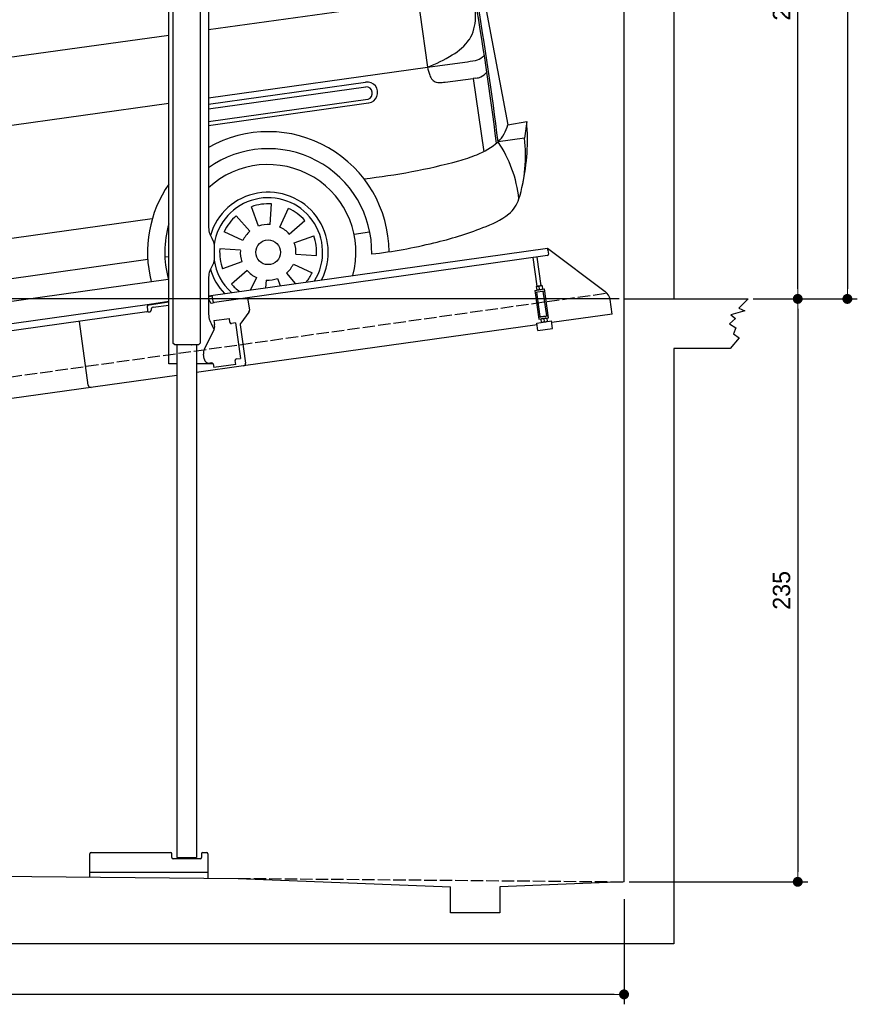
# Model space of a CAD drawing. Extents: x -311 to 6440, y -994 to 6574.
# Tile 3 of 5: x 3064 to 6440, y -994 to 2976. Entities that reach past the tile are written whole.
import ezdxf

# ---------------------------------------------------------------- set-up
doc = ezdxf.new("R2010")
doc.units = 0
doc.header["$LTSCALE"] = 10
doc.header["$MEASUREMENT"] = 0
doc.linetypes.add('GEN3', pattern=[6.25, 5, -1.25])
doc.layers.get('0').update_dxf_attribs({"linetype": 'CONTINUOUS'})
doc.layers.get('DEFPOINTS').update_dxf_attribs({"linetype": 'CONTINUOUS'})
for name, color, linetype in [('3', 6, 'GEN3'), ('CAR', 1, 'CONTINUOUS'), ('SICHTBARE_KANTEN_DIN_', 7, 'CONTINUOUS')]:
    doc.layers.add(name, color=color, linetype=linetype)
doc.layers.add('AM_0', color=7, linetype='CONTINUOUS', lineweight=30)
doc.layers.add('AM_5', color=3, linetype='CONTINUOUS', lineweight=15)
doc.dimstyles.new('KLAUS_DXF', dxfattribs={"dimscale": 20, "dimtxt": 3.5, "dimasz": 2, "dimexe": 2, "dimexo": 1, "dimgap": 1.5, "dimtad": 1, "dimlfac": 0.1, "dimdsep": 46, "dimtxsty": 'Standard', "dimblk": 'DOT', "dimcen": 2, "dimclrd": 256, "dimclre": 256, "dimclrt": 2, "dimadec": 0, "dimazin": 0, "dimtfac": 1, "dimtmove": 2, "dimatfit": 3, "dimfxl": 1, "dimtolj": 1, "dimarcsym": 0})

# ---------------------------------------------------------------- blocks, each defined once
blk = doc.blocks.new('_DOT')
at = {"color": 0, "linetype": 'ByBlock'}
blk.add_line((-0.5, 0), (-1, 0), dxfattribs=at)
at = {"color": 0, "linetype": 'ByBlock', "const_width": 0.5}
blk.add_lwpolyline([(-0.25, 0, 1), (0.25, 0, 1)], format="xyb", close=True, dxfattribs=at)
blk = doc.blocks.new('*D8')
at = {"layer": 'AM_5', "lineweight": -2, "transparency": 16777216}
for p, q in [((5479.5, 1850), (-240.5, 1850)), ((-200.5, -410), (-200.5, 1810)), ((179.5, -450), (-240.5, -450))]:
    blk.add_line(p, q, dxfattribs=at)
at = {"layer": 'DEFPOINTS', "color": 0, "transparency": 16777216}
for p in [(-200.5, 1850), (5499.5, 1850), (199.5, -450)]:
    blk.add_point(p, dxfattribs=at)
at = {"layer": 'AM_5', "lineweight": -2, "transparency": 16777216, "xscale": 40, "yscale": 40, "zscale": 40}
for p, rotation in [((-200.5, 1850), 90), ((-200.5, -450), 270)]:
    blk.add_blockref('_DOT', p, dxfattribs=dict(at, rotation=rotation))
at = {"layer": 'AM_5', "color": 2, "transparency": 16777216, "insert": (-265.5, 700), "char_height": 70, "attachment_point": 5, "rotation": 90}
blk.add_mtext('\\A1;230', dxfattribs=at)
blk = doc.blocks.new('*D9')
at = {"layer": 'AM_5', "lineweight": -2, "transparency": 16777216}
for p, q in [((179.5, 2850), (-240.5, 2850)), ((-200.5, 1890), (-200.5, 2810)), ((5479.5, 1850), (-240.5, 1850))]:
    blk.add_line(p, q, dxfattribs=at)
at = {"layer": 'DEFPOINTS', "color": 0, "transparency": 16777216}
for p in [(-200.5, 2850), (199.5, 2850), (5499.5, 1850)]:
    blk.add_point(p, dxfattribs=at)
at = {"layer": 'AM_5', "lineweight": -2, "transparency": 16777216, "xscale": 40, "yscale": 40, "zscale": 40}
for p, rotation in [((-200.5, 2850), 90), ((-200.5, 1850), 270)]:
    blk.add_blockref('_DOT', p, dxfattribs=dict(at, rotation=rotation))
at = {"layer": 'AM_5', "color": 2, "transparency": 16777216, "insert": (-265.5, 2350), "char_height": 70, "attachment_point": 5, "rotation": 90}
blk.add_mtext('\\A1;100', dxfattribs=at)
blk = doc.blocks.new('*D10')
at = {"layer": 'AM_5', "lineweight": -2, "transparency": 16777216}
for p, q in [((5719.5, 4250), (6239.5, 4250)), ((6199.5, 1890), (6199.5, 4210)), ((6219.5, 1850), (6239.5, 1850))]:
    blk.add_line(p, q, dxfattribs=at)
at = {"layer": 'DEFPOINTS', "color": 0, "transparency": 16777216}
for p in [(5699.5, 4250), (6199.5, 4250), (6199.5, 1850)]:
    blk.add_point(p, dxfattribs=at)
at = {"layer": 'AM_5', "lineweight": -2, "transparency": 16777216, "xscale": 40, "yscale": 40, "zscale": 40}
for p, rotation in [((6199.5, 4250), 90), ((6199.5, 1850), 270)]:
    blk.add_blockref('_DOT', p, dxfattribs=dict(at, rotation=rotation))
at = {"layer": 'AM_5', "color": 2, "transparency": 16777216, "insert": (6134.5, 3050), "char_height": 70, "attachment_point": 5, "rotation": 90}
blk.add_mtext('\\A1;240', dxfattribs=at)
blk = doc.blocks.new('*D11')
at = {"layer": 'AM_5', "lineweight": -2, "transparency": 16777216}
for p, q in [((6219.5, 1850), (6239.5, 1850)), ((6199.5, 1810), (6199.5, -460)), ((5519.5, -500), (6239.5, -500))]:
    blk.add_line(p, q, dxfattribs=at)
at = {"layer": 'DEFPOINTS', "color": 0, "transparency": 16777216}
for p in [(6199.5, 1850), (5499.5, -500), (6199.5, -500)]:
    blk.add_point(p, dxfattribs=at)
at = {"layer": 'AM_5', "lineweight": -2, "transparency": 16777216, "xscale": 40, "yscale": 40, "zscale": 40}
for p, rotation in [((6199.5, 1850), 90), ((6199.5, -500), 270)]:
    blk.add_blockref('_DOT', p, dxfattribs=dict(at, rotation=rotation))
at = {"layer": 'AM_5', "color": 2, "transparency": 16777216, "insert": (6134.5, 675), "char_height": 70, "attachment_point": 5, "rotation": 90}
blk.add_mtext('\\A1;235', dxfattribs=at)
blk = doc.blocks.new('*D12')
at = {"layer": 'AM_5', "lineweight": -2, "transparency": 16777216}
for p, q in [((199.5, -520), (199.5, -993.8)), ((5499.5, -570), (5499.5, -993.8)), ((5459.5, -953.8), (239.5, -953.8))]:
    blk.add_line(p, q, dxfattribs=at)
at = {"layer": 'DEFPOINTS', "color": 0, "transparency": 16777216}
for p in [(199.5, -500), (5499.5, -550), (199.5, -953.8)]:
    blk.add_point(p, dxfattribs=at)
at = {"layer": 'AM_5', "lineweight": -2, "transparency": 16777216, "xscale": 40, "yscale": 40, "zscale": 40, "rotation": 180}
blk.add_blockref('_DOT', (199.5, -953.8), dxfattribs=at)
at = {"layer": 'AM_5', "lineweight": -2, "transparency": 16777216, "xscale": 40, "yscale": 40, "zscale": 40}
blk.add_blockref('_DOT', (5499.5, -953.8), dxfattribs=at)
at = {"layer": 'AM_5', "color": 2, "transparency": 16777216, "insert": (2849.5, -888.8), "char_height": 70, "attachment_point": 5}
blk.add_mtext('\\A1;530', dxfattribs=at)
blk = doc.blocks.new('*D13')
at = {"layer": 'AM_5', "lineweight": -2, "transparency": 16777216}
for p, q in [((5519.5, 6050), (6439.5, 6050)), ((6399.5, 6010), (6399.5, 1890)), ((6019.5, 1850), (6439.5, 1850))]:
    blk.add_line(p, q, dxfattribs=at)
at = {"layer": 'DEFPOINTS', "color": 0, "transparency": 16777216}
for p in [(5499.5, 6050), (5999.5, 1850), (6399.5, 1850)]:
    blk.add_point(p, dxfattribs=at)
at = {"layer": 'AM_5', "lineweight": -2, "transparency": 16777216, "xscale": 40, "yscale": 40, "zscale": 40}
for p, rotation in [((6399.5, 6050), 90), ((6399.5, 1850), 270)]:
    blk.add_blockref('_DOT', p, dxfattribs=dict(at, rotation=rotation))
at = {"layer": 'AM_5', "color": 2, "transparency": 16777216, "insert": (6334.5, 3950), "char_height": 70, "attachment_point": 5, "rotation": 90}
blk.add_mtext('\\A1;420', dxfattribs=at)
blk = doc.blocks.new('Van215_EG')
at = {"layer": 'CAR'}
for p, q in [((42284.5, 5794.3), (42494.5, 4676.3)), ((41105.3, 5742.6), (41128.4, 5569.5)), ((40008.3, 5587.4), (40098.9, 4893.4)), ((40022.9, 5591.3), (40113.5, 4897.3)), ((39920.2, 5483.5), (39989.6, 4921.7)), ((41288.4, 5060.3), (42281.9, 5198.1)), ((42139.7, 5129.2), (42171, 4908.2)), ((39042.7, 5042.4), (39065.7, 4795.8)), ((40113.5, 4897.3), (41128.4, 5038.1)), ((42171, 4908.2), (42322, 4929.2)), ((38917.5, 4734.3), (40113.5, 4897.3)), ((39210.5, 4810.6), (39989.6, 4921.7)), ((41288.4, 4785.1), (42171, 4908.2)), ((41288.4, 4759.5), (41921.1, 4848.4)), ((42241.7, 4848.2), (42355.2, 4863.1)), ((42365.8, 4864.3), (42355.4, 4863.1)), ((42355.4, 4863.1), (42397.6, 4567.6)), ((41288.4, 4739.9), (41922.9, 4829.1)), ((41288.4, 4689.3), (41931.3, 4779.7)), ((41288.4, 4673.7), (41932.9, 4764.2)), ((38840.5, 4443.7), (41128.4, 4762.8)), ((38774.1, 4708.1), (38869.1, 4257.1)), ((38783.7, 4710.7), (38878.9, 4258.7)), ((42494.5, 4676.3), (42570.9, 4689.3)), ((42570.9, 4689.3), (42562, 4622)), ((40110.3, 4620.6), (40183.7, 4176)), ((40122.1, 4622.8), (40195.5, 4177.6)), ((42562, 4622), (42455.4, 4607.7)), ((41490.5, 4267.7), (41462.1, 4345.9)), ((41536.7, 4274.2), (41542.5, 4357.2)), ((41576.3, 4264), (41611.5, 4339.4)), ((39216.5, 4040.4), (41062, 4299)), ((41455.3, 4246.9), (41400.7, 4309.7)), ((41613.6, 4235.9), (41676.4, 4290.4)), ((41427.2, 4209.7), (41351.8, 4244.8)), ((41634.4, 4200.6), (41712.5, 4229.1)), ((41875.2, 4235.7), (41937.8, 4244.5)), ((41416.9, 4170.1), (41334, 4175.9)), ((39279.5, 3886.1), (41043.7, 4134)), ((41111.5, 4143.2), (41128.4, 4145.6)), ((41640.9, 4154.4), (41723.8, 4148.6)), ((41423.4, 4123.9), (41345.3, 4095.4)), ((41444.2, 4088.6), (41381.4, 4034)), ((41630.6, 4114.8), (41706, 4079.6)), ((39222.3, 3786.6), (41126.7, 4054.3)), ((41481.5, 4060.5), (41458.3, 4010.9)), ((41521.1, 4050.3), (41518.9, 4019.4)), ((41567.3, 4056.8), (41577.9, 4027.7)), ((41602.5, 4077.5), (41638.5, 4036.2)), ((38813, 3892.2), (38818.8, 3975.2)), ((38766.7, 3885.7), (38738.3, 3963.9)), ((38852.6, 3881.9), (38887.7, 3957.3)), ((37883.3, 3904.3), (37899.6, 3850.4)), ((38731.5, 3864.9), (38676.9, 3927.7)), ((38889.8, 3853.8), (38952.6, 3908.4)), ((38703.4, 3827.6), (38628, 3862.8)), ((39148.5, 3867.3), (39210.4, 3876)), ((38910.6, 3818.6), (38988.8, 3847.1)), ((38693.2, 3788), (38610.2, 3793.8)), ((38917.1, 3772.4), (39000.1, 3766.6)), ((38423.7, 3739.5), (38454.2, 3743.8)), ((38699.7, 3741.8), (38621.5, 3713.4)), ((38906.8, 3732.8), (38982.2, 3697.6)), ((38720.4, 3706.6), (38657.6, 3652)), ((38878.8, 3695.5), (38915.3, 3653.5)), ((38757.7, 3678.5), (38734.2, 3628)), ((38797.3, 3668.3), (38795.1, 3636.6)), ((38843.5, 3674.7), (38854.4, 3644.9))]:
    blk.add_line(p, q, dxfattribs=at)
for centre in [(41528.9, 4162.2), (38805.1, 3780.2)]:
    blk.add_circle(centre, 49.9, dxfattribs=at)
for centre, radius, start, end in [((41924, -772.4), 6703.6, 87.72813, 95.44056), ((42171.1, 5817.9), 113.4, 105.4869, 132.8758), ((42220.2, 5816.4), 113.7, 105.5227, 132.84), ((42124.7, 5790.3), 150.4, 32.4651, 64.3656), ((54895.3, -98307.8), 105097.5, 97.52689, 98.466131), ((42006.3, -3472.9), 9373.6, 89.16533, 94.39229), ((42055.8, 5663.3), 252, 55.8913, 69.7914), ((42069.2, 5697.9), 230.5, 54.6286, 67.2938), ((42134.7, 5801.9), 108.1, 19.7524, 51.0364), ((45662.5, -31179.6), 37313.9, 96.97939, 99.28709), ((42122.9, 5782.5), 116.1, 15.8283, 50.3201), ((41841.4, 5694.6), 420.4, 10.5281, 20.0004), ((41957.4, 5699.3), 340.6, 16.1943, 30.2797), ((41918.4, 508.8), 5292.9, 88.6039, 96.8361), ((42042.8, 5410.5), 389.7, 81.7249, 89.3292), ((42083.4, 5692.2), 105.1, 63.9725, 81.5422), ((31215.2, 3239.4), 11316.2, 6.91926, 13.15398), ((42100.3, 5730.2), 63.5, 27.4601, 62.8127), ((41930.7, 5643.8), 253.9, 15.0828, 27.1264), ((30262.4, 3103.9), 12285.4, 7.03105, 12.54044), ((1028, 288131.4), 285217.8, 277.795603, 278.048607), ((41991.2, -1308.7), 7106.7, 96.97354, 98.32498), ((73749.2, 9946.3), 32928.7, 187.33791, 187.84104), ((35604.2, 4080.8), 6770.6, 9.4987, 13.92232), ((39561.4, 4770.5), 885, 99.0442, 120.0996), ((39970.3, 3869.5), 1806.1, 100.5036, 109.0474), ((39656.7, 4739.4), 881.6, 108.0347, 126.3669), ((39724.7, 4568.5), 1142.3, 122.104, 137.0807), ((39818.9, 4417.8), 1136.5, 95.2544, 110.2682), ((39103.6, 5362.1), 153.8, 55.0958, 96.4772), ((39857.3, 4523.1), 1053.5, 114.2129, 127.3852), ((41309.3, -5311.5), 10884, 97.33241, 98.89768), ((40118.9, 4188.4), 1600, 127.9963, 139.2626), ((39047.6, 5317.7), 157.4, 56.7316, 95.8432), ((39724.3, 4749.8), 698.7, 98.1144, 122.4174), ((40091.8, 4317.2), 1360.9, 129.9668, 144.685), ((41774.4, 2666.3), 3938.6, 137.0939, 142.0721), ((39932.1, 4467), 1049.1, 123.722, 146.2062), ((112437.2, -57317.3), 96536.1, 139.613796, 139.826749), ((42447.7, 4040.4), 1169.5, 96.5425, 98.15), ((42306.2, 5266), 64.2, 277.3619, 294.8005), ((42296.9, 5275.6), 77, 298.1297, 319.854), ((41705.6, 5118), 659, 359.1653, 9.4271), ((42157.4, 5157.6), 20.8, 128.8111, 181.4048), ((42174.9, 5126.1), 56.7, 96.5697, 122.5765), ((42272.9, 5158), 136.3, 180.3702, 192.1925), ((35852.4, 7337.5), 3604.1, 318.2569, 321.3726), ((39987.5, 4240.6), 1325.7, 139.3712, 154.6641), ((42200.5, 5106.9), 164.1, 328.0573, 0.5089), ((39114.2, 4734.7), 317.2, 103.0313, 123.3806), ((39577.4, 4761.5), 592.4, 150.793, 154.0404), ((42158.2, 5151.9), 224.3, 300.2464, 324.0208), ((38978.9, 4947.2), 67.2, 165.9859, 183.4562), ((38969.9, 4948.4), 58.1, 141.483, 164.9741), ((38991.3, 4931.2), 85.6, 127.0961, 141.4563), ((37201.8, 6242.3), 1953.6, 308.7156, 318.9026), ((37327.3, 6026.2), 1630.5, 312.2531, 318.1174), ((72086.6, 7871.4), 33303.7, 185.04416, 185.21713), ((41942.6, 5491.6), 626.5, 291.3815, 301.6324), ((42241.4, 5590.1), 665.8, 276.9475, 280.6226), ((42351.3, 4998.6), 64.2, 281.6697, 310.1682), ((42343.3, 5014.4), 81.5, 307.2611, 314.5293), ((40972.2, 4794.7), 879.3, 173.4308, 191.423), ((41166.1, 4792.6), 1057.7, 174.3164, 189.2584), ((42431.9, 4967.1), 267.4, 192.7379, 199.8278), ((42349, 4941.2), 80.9, 297.3521, 319.5635), ((39246.5, 6193.7), 1557.6, 239.5627, 242.6554), ((39063.1, 4849.4), 142.4, 182.5791, 197.1036), ((41928.1, 4806.4), 42.3, 278.2272, 98.7697), ((42241.1, 4898), 64.5, 199.5125, 218.8921), ((42213.2, 4876), 29.1, 219.6564, 255.3808), ((42218.3, 4898.1), 51.7, 256.1662, 270.8539), ((42213.4, 5061.3), 215, 271.495, 277.5386), ((42359, 4935.1), 71.2, 275.4721, 292.4864), ((38995.9, 5793.4), 1136.8, 239.7757, 243.6465), ((38894.1, 4757.5), 116.3, 154.2974, 171.7738), ((38962.3, 4822.8), 38.4, 203.2874, 260.0838), ((39116.7, 4891.7), 85.4, 230.98, 259.9904), ((39140.2, 5025.7), 221.4, 259.995, 276.7337), ((39069.2, 5903.4), 1101.8, 275.0487, 277.3704), ((41923.4, 4803.6), 25.6, 289.2044, 91.7062), ((39096.5, 4766), 317.6, 178.5348, 190.0198), ((38981.6, 4929.9), 147.3, 259.8669, 279.8071), ((38884.9, 5597.8), 822.1, 278.5217, 282.7064), ((40348.9, 4324.7), 443.9, 87.4384, 114.1713), ((39971.2, -1644.2), 6464.9, 99.38059, 100.58421), ((40346.2, 4333.1), 415.8, 88.0948, 112.8117), ((38928.2, 4181.7), 548.4, 105.2723, 113.7475), ((40034.8, 4272.9), 445.8, 87.4963, 114.1135), ((40031.7, 4282.9), 416, 88.1007, 112.8057), ((41715.7, 4617.2), 858.2, 347.854, 4.8153), ((38881.9, 4309.9), 412.6, 115.1235, 130.3732), ((41529.5, 4161.9), 486.5, 0.2941, 119.7142), ((42360.5, 4707.2), 137.5, 313.661, 347.0181), ((34902.9, 8650.8), 5476.3, 310.0086, 312.6659), ((42276.4, 4804.4), 265.9, 290.5049, 312.3012), ((42028.2, 4320.8), 514.6, 6.3804, 33.8815), ((41988.3, 4551.7), 578, 342.5163, 6.9853), ((38897.5, 3697.7), 1163.6, 128.884, 146.5727), ((41529.5, 4162.7), 417.1, 358.9802, 125.3082), ((41644.4, 6937.5), 2493.5, 276.2404, 285.1715), ((42114.5, 5194), 687.8, 285.3836, 291.768), ((38788.5, 3879.9), 872.7, 135.3718, 153.0529), ((41528.9, 4162.2), 353.8, 344.6817, 132.8211), ((41529.5, 4161.9), 486.5, 145.5453, 193.949), ((41528.9, 4162.2), 242.3, 332.6867, 163.8187), ((41528.9, 4162.2), 219.8, 328.4192, 171.6769), ((42425.3, 4410.2), 118.7, 307.6073, 344.2637), ((38176.3, 4162.2), 305.9, 144.7529, 160.5564), ((38033, 4503.7), 197.4, 237.1587, 268.3368), ((38486.2, 3443.5), 939.5, 109.81, 117.9283), ((41528.9, 4162.2), 195.4, 86, 110), ((41528.9, 4162.2), 195.4, 41, 65), ((38017.9, 4469.9), 194.7, 235.6454, 267.8432), ((41528.9, 4162.2), 195.4, 131, 155), ((42268.4, 4625.3), 384.9, 289.0611, 306.7485), ((38299.4, 4118), 436.8, 160.4695, 175.1527), ((38007, 4447.8), 219.1, 237.0473, 265.5764), ((38401.4, 4075), 439.2, 152.8628, 166.9315), ((38415, 4107.9), 404.3, 155.822, 182.9446), ((38804.5, 3779.2), 487, 1.9912, 141.4539), ((41529.5, 4162.7), 417.1, 164.0643, 195.0668), ((41528.9, 4162.2), 112.2, 86, 110), ((41528.9, 4162.2), 112.2, 41, 65), ((41889.7, 5543.1), 1377.3, 282.8896, 291.4843), ((37987.7, 4381.5), 207.6, 236.1718, 266.1019), ((41528.9, 4162.2), 112.2, 131, 155), ((41528.9, 4162.2), 195.4, 356, 20), ((38542.8, 4080.1), 577, 170.5984, 178.9988), ((38805, 3780.3), 417.3, 0.8648, 156.0093), ((40568.2, -5803.7), 10185.7, 101.60552, 102.15412), ((40619.6, 4263.5), 444.7, 191.3541, 212.902), ((40670.8, 4286.4), 487.6, 192.8889, 212.5743), ((41528.9, 4162.2), 195.4, 176, 200), ((41528.9, 4162.2), 112.2, 176, 200), ((41528.9, 4162.2), 112.2, 356, 20), ((41728.2, 6081.5), 1938.5, 276.4677, 283.9932), ((38554.6, 4110), 691.9, 176.275, 189.7005), ((37973.7, 4309.6), 189.5, 234.7282, 268.1002), ((38073.1, 4599.7), 461.1, 262.411, 281.9101), ((38805.1, 3780.2), 353.8, 344.5466, 168.5515), ((41528.9, 4162.2), 219.8, 188.3231, 227.5808), ((37972.8, 4266.7), 176.6, 231.6029, 267.7557), ((38032.4, 4792.8), 705.7, 264.5908, 281.1102), ((41528.9, 4162.2), 242.3, 196.2936, 223.3133), ((41528.9, 4162.2), 112.2, 221, 245), ((41528.9, 4162.2), 112.2, 311, 335), ((41528.9, 4162.2), 112.2, 266, 290), ((41528.9, 4162.2), 195.4, 322.219, 335), ((38805.1, 3780.2), 242.3, 332.4644, 223.5356), ((41528.9, 4162.2), 195.4, 221, 233.781), ((37918.5, 3954), 60.5, 139.3674, 181.0159), ((37980.1, 4063.2), 128.2, 213.0349, 241.5078), ((38805.1, 3780.2), 219.8, 328.1597, 227.8403), ((38805.1, 3780.2), 195.4, 86, 110), ((37918.6, 3953.5), 60.5, 180.1015, 220.344), ((38011.3, 4135.9), 207.1, 243.5681, 271.7623), ((38013.8, 4719.9), 790.9, 270.2806, 280.2589), ((38805.1, 3780.2), 195.4, 41, 65), ((37952.7, 3990.2), 110.4, 223.4131, 231.0595), ((37972, 3967.7), 109.1, 215.5474, 243.8323), ((38805.1, 3780.2), 195.4, 131, 155), ((38805.1, 3780.2), 112.2, 86, 110), ((38008.3, 4059.5), 207.6, 246.0301, 271.8642), ((37995.8, 4733.4), 881.6, 271.272, 280.3827), ((38805.1, 3780.2), 112.2, 131, 155), ((38805.1, 3780.2), 112.2, 41, 65), ((38805.1, 3780.2), 112.2, 356, 20), ((38805.1, 3780.2), 195.4, 356, 20), ((38805.1, 3780.2), 195.4, 176, 200), ((38805.1, 3780.2), 112.2, 176, 200), ((38599.5, 4109.5), 752.7, 208.9271, 216.7559), ((38805.1, 3780.2), 353.8, 185.6397, 211.4534), ((38805.1, 3780.2), 112.2, 311, 335), ((38805.1, 3780.2), 112.2, 221, 245), ((38805.1, 3780.2), 195.4, 321.8961, 335), ((38118.4, 3846.4), 223.5, 236.9194, 281.6829), ((38805.1, 3780.2), 195.4, 221, 234.1039), ((38805.1, 3780.2), 112.2, 266, 290)]:
    blk.add_arc(centre, radius, start, end, dxfattribs=at)
for centre, major_axis, ratio in [((40269, 4747.3), (-101.9, -18.3), 0.28676), ((39954.4, 4697.4), (-101.9, -18.3), 0.28676), ((38091.3, 4214.3), (-10.1, -51.3), 0.404586)]:
    blk.add_ellipse(centre, major_axis=major_axis, ratio=ratio, dxfattribs=at)
blk.add_ellipse((38172.2, 4225.5), major_axis=(-10.1, -51.3), ratio=0.404586, start_param=3.78106, end_param=6.562023, dxfattribs=at)
blk.add_open_spline([(39060.3, 5050.5), (39054.9, 5040.7), (39049.6, 5031), (39044.7, 5020.8)], degree=3, dxfattribs=at)

msp = doc.modelspace()

# ---------------------------------------------------------------- linework, layer by layer
for p, q in [((5699.503, 6250.005), (5699.503, 1850.005)), ((3824.715, 3852.64), (3824.715, 2144.272)), ((3791.691, 3827.911), (3791.812, 1671.652)), ((3664.715, 1587.64), (3664.715, 3607.64)), ((3681.703, 3607.64), (3681.812, 1671.629)), ((3838.112, 2094.272), (3844.366, 2083.441)), ((3847.715, 2070.941), (3847.715, 2004.338)), ((3824.715, 1862.792), (5191.605, 2054.896)), ((5190.829, 2024.492), (3849.015, 1835.912)), ((5192.718, 2046.974), (5191.605, 2054.896)), ((5191.605, 2054.896), (5423.542, 1880.119)), ((5192.718, 2046.974), (5195.084, 2030.139)), ((3844.366, 1991.838), (3838.112, 1981.008)), ((5149.635, 1900.856), (5133.393, 2016.42)), ((5165.479, 1903.082), (5149.237, 2018.647)), ((3824.715, 1931.008), (3824.715, 1794.697)), ((5139.811, 1884.53), (5179.422, 1890.096)), ((5139.811, 1884.53), (5156.094, 1768.668)), ((5140.925, 1876.607), (5180.535, 1882.174)), ((5146.416, 1900.403), (5145.734, 1899.87)), ((5145.734, 1899.87), (5147.673, 1886.072)), ((5168.697, 1903.535), (5146.416, 1900.403)), ((5161.328, 1778.492), (5147.411, 1877.519)), ((5148.476, 1885.747), (5147.673, 1886.072)), ((5159.407, 1888.803), (5157.766, 1900.479)), ((5168.697, 1903.535), (5169.5, 1903.21)), ((5169.5, 1903.21), (5171.439, 1889.412)), ((5170.757, 1888.879), (5171.439, 1889.412)), ((5187.966, 1782.236), (5174.049, 1881.263)), ((5195.705, 1774.235), (5179.422, 1890.096)), ((959.991, 1460.181), (3577.468, 1828.044)), ((3577.468, 1828.044), (3664.715, 1840.305)), ((3577.468, 1828.044), (3578.581, 1820.121)), ((3664.715, 1836.266), (3578.025, 1824.083)), ((3840.446, 1860.963), (3824.715, 1858.753)), ((3830.99, 1838.428), (3831.129, 1837.438)), ((3836.776, 1833.182), (3841.728, 1833.878)), ((3843.368, 1840.168), (3839.889, 1864.925)), ((3982.702, 1854.701), (3989.78, 1804.338)), ((5451.216, 1788.433), (5442.964, 1847.146)), ((5999.51, 1850.005), (5961.803, 1812.157)), ((3576.692, 1797.64), (959.991, 1429.886)), ((3580.947, 1803.287), (3578.581, 1820.121)), ((3584.258, 1797.693), (3589.209, 1798.389)), ((3593.465, 1804.036), (3593.326, 1805.027)), ((3601.836, 1816.321), (3664.715, 1825.158)), ((3987.863, 1796.928), (3954.55, 1752.719)), ((5451.216, 1788.433), (5208.6, 1754.336)), ((5986.079, 1802.168), (5929.673, 1785.756)), ((5961.803, 1812.157), (5986.079, 1802.168)), ((3340.553, 1501.897), (3304.368, 1759.367)), ((3340.553, 1501.897), (3304.368, 1759.367)), ((3846.658, 1762.873), (3909.044, 1771.641)), ((3846.658, 1762.873), (3848.884, 1747.029)), ((3849.474, 1742.83), (3848.884, 1747.029)), ((3911.271, 1755.797), (3909.044, 1771.641)), ((3911.271, 1755.797), (3911.41, 1754.807)), ((3917.058, 1750.551), (3918.048, 1750.69)), ((3933.892, 1752.917), (3918.048, 1750.69)), ((3933.892, 1752.917), (3953.933, 1610.319)), ((5148.251, 1752.62), (5207.668, 1760.971)), ((5152.427, 1722.912), (5148.251, 1752.62)), ((5154.981, 1776.59), (5194.592, 1782.157)), ((5156.094, 1768.668), (5195.705, 1774.235)), ((5161.328, 1778.492), (5187.966, 1782.236)), ((5164.759, 1769.886), (5164.077, 1769.353)), ((5164.077, 1769.353), (5166.016, 1755.554)), ((5166.819, 1755.23), (5166.016, 1755.554)), ((5166.864, 1778.26), (5166.725, 1779.251)), ((5176.109, 1769.961), (5177.75, 1758.286)), ((5182.709, 1780.487), (5182.569, 1781.477)), ((5187.04, 1773.017), (5187.843, 1772.693)), ((5187.843, 1772.693), (5189.782, 1758.895)), ((5189.1, 1758.361), (5189.782, 1758.895)), ((5211.843, 1731.263), (5207.668, 1760.971)), ((5948.951, 1770.772), (5923.961, 1750.079)), ((5923.961, 1750.079), (5950.379, 1732.954)), ((5929.673, 1785.756), (5948.951, 1770.772)), ((3808.53, 1648.529), (3846, 1722.069)), ((3838.112, 1744.697), (3848.154, 1727.305)), ((3952.633, 1745.309), (3974.325, 1590.968)), ((5149.184, 1745.986), (3965.814, 1579.674)), ((5152.427, 1722.912), (5211.843, 1731.263)), ((5950.379, 1732.954), (5940.383, 1709.407)), ((5940.383, 1709.407), (5963.231, 1692.995)), ((3688.804, 1664.638), (3681.803, 1671.637)), ((3784.804, 1664.643), (3791.812, 1671.652)), ((5963.231, 1692.995), (5926.817, 1650.005)), ((3784.804, 1664.643), (3688.804, 1664.638)), ((3696.812, 1664.638), (3696.928, -401.403)), ((3776.812, 1664.643), (3776.924, -401.318)), ((3807.839, 1607.963), (3805.056, 1627.769)), ((5699.503, 1650.005), (5699.503, -749.995)), ((5926.817, 1650.005), (5699.503, 1650.005)), ((3838.35, 1592.055), (3830.428, 1590.941)), ((3932.843, 1602.305), (3932.982, 1601.315)), ((3935.209, 1585.471), (3932.982, 1601.315)), ((3938.089, 1608.092), (3937.099, 1607.953)), ((3938.089, 1608.092), (3953.933, 1610.319)), ((3696.808, 1587.64), (3664.715, 1587.64)), ((3844.02, 1587.64), (3776.808, 1587.64)), ((3965.814, 1579.674), (3776.81, 1553.111)), ((3843.997, 1587.799), (3846.085, 1572.945)), ((3935.209, 1585.471), (3846.085, 1572.945)), ((3696.811, 1541.868), (959.991, 1157.233)), ((3346.885, -480.259), (3346.885, -387.358)), ((3351.885, -382.358), (3671.885, -382.358)), ((3676.885, -402.358), (3676.885, -387.358)), ((3796.885, -387.358), (3796.885, -402.358)), ((3801.885, -382.358), (3816.885, -382.358)), ((3821.885, -387.358), (3821.885, -484.826)), ((3791.885, -407.358), (3681.885, -407.358)), ((3697.886, -402.361), (3696.886, -401.361)), ((3697.886, -402.361), (3775.886, -402.356)), ((3710.886, -402.36), (3710.886, -407.358)), ((3762.886, -402.357), (3762.886, -407.358)), ((3775.886, -402.356), (3776.924, -401.318)), ((199.51, -449.995), (3944.51, -486.005)), ((3821.885, -462.358), (3346.885, -462.358)), ((3944.51, -486.005), (4799.51, -520.083)), ((5499.51, -499.995), (4999.056, -520.083)), ((4799.51, -624.995), (4799.51, -520.083)), ((4999.056, -520.083), (4999.51, -624.995)), ((4999.51, -624.995), (4799.51, -624.995)), ((5699.503, -749.995), (-0.481, -749.995))]:
    msp.add_line(p, q)
msp.add_polyline3d([(3843.994, 1587.803, 0), (3843.994, 1587.803, 0), (3843.994, 1587.813, 0), (3843.994, 1587.823, 0), (3843.994, 1587.833, 0), (3843.994, 1587.833, 0), (3843.994, 1587.843, 0), (3843.994, 1587.853, 0), (3843.984, 1587.863, 0), (3843.984, 1587.863, 0), (3843.984, 1587.873, 0), (3843.984, 1587.883, 0), (3843.984, 1587.893, 0), (3843.984, 1587.903, 0), (3843.984, 1587.903, 0), (3843.984, 1587.913, 0), (3843.974, 1587.923, 0), (3843.974, 1587.933, 0), (3843.974, 1587.933, 0), (3843.974, 1587.943, 0), (3843.974, 1587.953, 0), (3843.974, 1587.963, 0), (3843.974, 1587.963, 0), (3843.974, 1587.973, 0), (3843.964, 1587.983, 0), (3843.964, 1587.993, 0), (3843.964, 1588.003, 0), (3843.964, 1588.003, 0), (3843.964, 1588.013, 0), (3843.964, 1588.023, 0), (3843.964, 1588.033, 0), (3843.954, 1588.033, 0), (3843.954, 1588.043, 0), (3843.954, 1588.053, 0), (3843.954, 1588.063, 0), (3843.954, 1588.063, 0), (3843.954, 1588.073, 0), (3843.944, 1588.083, 0), (3843.944, 1588.093, 0), (3843.944, 1588.103, 0), (3843.944, 1588.103, 0), (3843.944, 1588.113, 0), (3843.944, 1588.123, 0), (3843.944, 1588.133, 0), (3843.934, 1588.133, 0), (3843.934, 1588.143, 0), (3843.934, 1588.153, 0), (3843.934, 1588.163, 0), (3843.934, 1588.163, 0), (3843.934, 1588.173, 0), (3843.924, 1588.183, 0), (3843.924, 1588.193, 0), (3843.924, 1588.203, 0), (3843.924, 1588.203, 0), (3843.924, 1588.213, 0), (3843.924, 1588.223, 0), (3843.914, 1588.233, 0), (3843.914, 1588.233, 0), (3843.914, 1588.243, 0), (3843.914, 1588.253, 0), (3843.914, 1588.263, 0), (3843.904, 1588.273, 0), (3843.904, 1588.273, 0), (3843.904, 1588.283, 0), (3843.904, 1588.293, 0), (3843.904, 1588.303, 0), (3843.894, 1588.303, 0), (3843.894, 1588.313, 0), (3843.894, 1588.323, 0), (3843.894, 1588.333, 0), (3843.894, 1588.333, 0), (3843.894, 1588.343, 0), (3843.884, 1588.353, 0), (3843.884, 1588.363, 0), (3843.884, 1588.373, 0), (3843.884, 1588.373, 0), (3843.884, 1588.383, 0), (3843.874, 1588.393, 0), (3843.874, 1588.403, 0), (3843.874, 1588.403, 0), (3843.874, 1588.413, 0), (3843.864, 1588.423, 0), (3843.864, 1588.433, 0), (3843.864, 1588.433, 0), (3843.864, 1588.443, 0), (3843.864, 1588.453, 0), (3843.854, 1588.463, 0), (3843.854, 1588.473, 0), (3843.854, 1588.473, 0), (3843.854, 1588.483, 0), (3843.854, 1588.493, 0), (3843.844, 1588.503, 0), (3843.844, 1588.503, 0), (3843.844, 1588.513, 0), (3843.844, 1588.523, 0), (3843.834, 1588.533, 0), (3843.834, 1588.533, 0), (3843.834, 1588.543, 0), (3843.834, 1588.553, 0), (3843.824, 1588.563, 0), (3843.824, 1588.573, 0), (3843.824, 1588.573, 0), (3843.824, 1588.583, 0), (3843.824, 1588.593, 0), (3843.814, 1588.603, 0), (3843.814, 1588.603, 0), (3843.814, 1588.613, 0), (3843.814, 1588.623, 0), (3843.804, 1588.633, 0), (3843.804, 1588.633, 0), (3843.804, 1588.643, 0), (3843.804, 1588.653, 0), (3843.794, 1588.663, 0), (3843.794, 1588.673, 0), (3843.794, 1588.673, 0), (3843.794, 1588.683, 0), (3843.784, 1588.693, 0), (3843.784, 1588.703, 0), (3843.784, 1588.703, 0), (3843.784, 1588.713, 0), (3843.774, 1588.723, 0), (3843.774, 1588.733, 0), (3843.774, 1588.733, 0), (3843.764, 1588.743, 0), (3843.764, 1588.753, 0), (3843.764, 1588.763, 0), (3843.764, 1588.763, 0), (3843.754, 1588.773, 0)])
for centre, radius, start, end in [((3924.715, 2144.272), 100, 180, 210), ((3822.715, 2070.941), 25, 0, 30), ((5190.133, 2029.443), 5, 278, 8), ((3822.715, 2004.338), 25, 330, 0), ((3924.715, 1931.008), 100, 150, 180), ((5154.093, 1883.508), 17.367, 77.77582, 118.212327), ((5151.202, 1904.049), 17.313, 257.73743, 298.290578), ((5165.983, 1885.146), 17.396, 77.82749, 118.186832), ((5163.081, 1905.803), 17.392, 257.805999, 298.168278), ((5393.451, 1840.187), 50, 8, 53), ((3821.087, 1837.036), 10, 8, 68.728945), ((3836.08, 1838.134), 5, 188, 278), ((3841.032, 1838.83), 5, 278, 334.763283), ((3848.32, 1840.864), 5, 188, 278), ((3575.996, 1802.591), 5, 278, 8), ((3583.562, 1802.645), 5, 221.236717, 278), ((3588.513, 1803.34), 5, 278, 8), ((3603.228, 1806.418), 10, 98, 188), ((3924.715, 1794.697), 100, 180, 210), ((3979.877, 1802.946), 10, 323, 8), ((3916.362, 1755.503), 5, 188, 278), ((3962.536, 1746.701), 10, 143, 188), ((5172.436, 1752.99), 17.367, 77.77582, 118.212327), ((5169.545, 1773.531), 17.313, 257.73743, 298.290578), ((5184.326, 1754.629), 17.396, 77.82749, 118.186832), ((5181.424, 1775.286), 17.392, 257.805999, 298.168278), ((3814.815, 1737.959), 35, 333, 8), ((3841.831, 1974.245), 320.958, 254.679341, 254.686099), ((3839.715, 1632.64), 35, 153, 188), ((3827.644, 1610.747), 20, 188, 278), ((3839.046, 1587.103), 5, 19.536959, 98), ((3937.794, 1603.001), 5, 98, 188), ((3964.422, 1589.576), 10, 278, 8), ((3350.456, 1503.289), 10, 188, 278), ((3350.456, 1503.289), 10, 188, 278), ((3351.885, -387.358), 5, 90, 180), ((3671.885, -387.358), 5, 0, 90), ((3801.885, -387.358), 5, 90, 180), ((3816.885, -387.358), 5, 0, 90), ((3681.885, -402.358), 5, 180, 270), ((3791.885, -402.358), 5, 270, 0)]:
    msp.add_arc(centre, radius, start, end)
at = {"layer": '3'}
for p, q in [((423.4, 1169.675), (5430.808, 1873.42)), ((3944.51, -486.005), (5499.51, -499.995))]:
    msp.add_line(p, q, dxfattribs=at)
at = {"layer": 'SICHTBARE_KANTEN_DIN_'}
for p, q in [((5499.51, -499.995), (5499.51, 6050.005)), ((5499.51, 1850.005), (5999.51, 1850.005))]:
    msp.add_line(p, q, dxfattribs=at)

# ---------------------------------------------------------------- block references
at = {"layer": 'AM_0'}
msp.add_blockref('Van215_EG', (-37463.689, -2124.214), dxfattribs=at)

# ---------------------------------------------------------------- dimensions: what is measured, and where the dimension line sits
at = {"layer": 'AM_5'}
dim = msp.add_linear_dim(base=(6399.51, 1850.005), p1=(5499.51, 6050.005), p2=(5999.51, 1850.005), angle=90, dimstyle='KLAUS_DXF', dxfattribs=at)
dim.commit()
dim.dimension.update_dxf_attribs({"geometry": '*D13', "text_midpoint": (6334.51, 3950.005)})
for base, p1, p2, override, picture, middle in [((6199.51, 4250.005), (6199.51, 1850.005), (5699.503, 4250.005), {"dimtzin": 7}, '*D10', (6134.51, 3050.005)), ((-200.481, 2850.005), (5499.51, 1850.005), (199.51, 2850.005), {"dimpost": '', "dimtol": 0, "dimlim": 0, "dimtp": 0, "dimtm": 0, "dimtfac": 1, "dimtdec": 2, "dimtolj": 1, "dimtzin": 7}, '*D9', (-265.481, 2350.005)), ((-200.481, 1850.005), (199.51, -449.995), (5499.51, 1850.005), {"dimtol": 0, "dimlim": 0, "dimtp": 0, "dimtm": 0, "dimtfac": 1, "dimtdec": 2, "dimtolj": 1, "dimtzin": 7}, '*D8', (-265.481, 700.005)), ((6199.51, -499.995), (6199.51, 1850.005), (5499.51, -499.995), {"dimtzin": 7}, '*D11', (6134.51, 675.005))]:
    dim = msp.add_linear_dim(base=base, p1=p1, p2=p2, angle=90, dimstyle='KLAUS_DXF', override=override, dxfattribs=at)
    dim.commit()
    dim.dimension.update_dxf_attribs({"geometry": picture, "text_midpoint": middle})
dim = msp.add_linear_dim(base=(199.51, -953.835), p1=(5499.51, -549.995), p2=(199.51, -499.995), dimstyle='KLAUS_DXF', override={"dimtzin": 7}, dxfattribs=at)
dim.commit()
dim.dimension.update_dxf_attribs({"geometry": '*D12', "text_midpoint": (2849.51, -888.835)})

doc.saveas('drawing.dxf')
